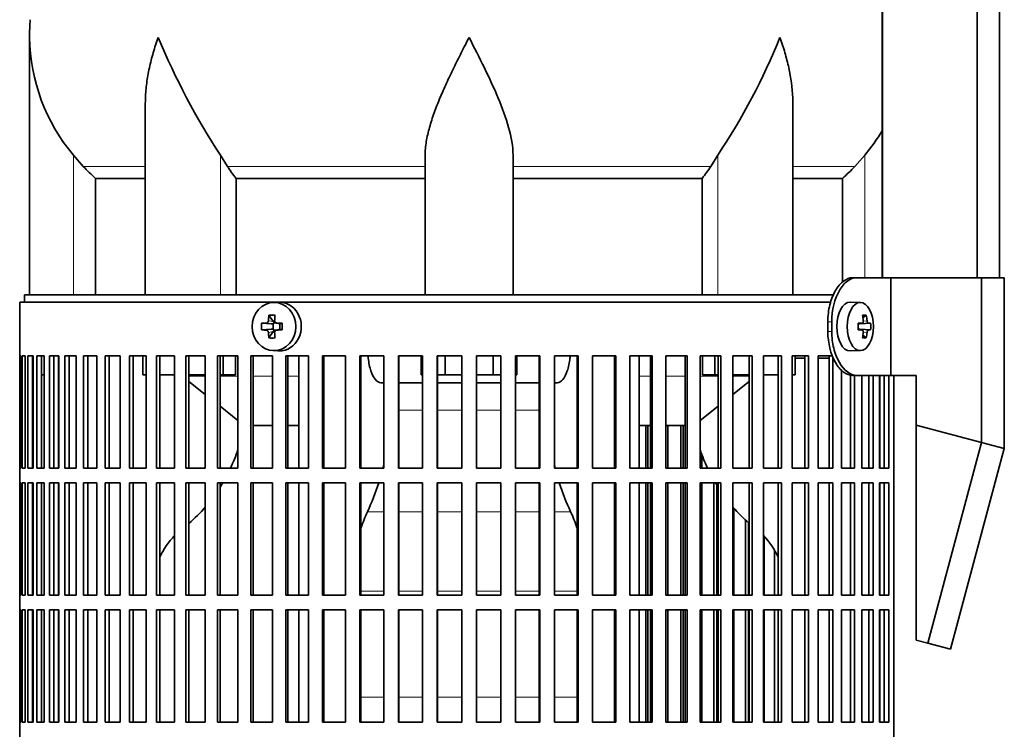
# Model space of a CAD drawing. Header units: millimetres. Extents: x 160 to 768, y -1047 to 1361.
# Tile 8 of 16: x 164 to 366, y 158 to 304. Entities that reach past the tile are written whole.
import ezdxf

# ---------------------------------------------------------------- set-up
doc = ezdxf.new("R2010")
doc.units = ezdxf.units.MM
for name, color, linetype in [('LOW_134-4', 7, 'Continuous'), ('M5X8_UNI7687', 7, 'Continuous'), ('VSI134_DIFFUSORE', 7, 'Continuous'), ('VSI134_FILTRO_A', 7, 'Continuous'), ('VSI134_FILTRO_B', 7, 'Continuous'), ('VSI134_SUPPORTO_', 7, 'Continuous'), ('VSI134_TERMINALE', 7, 'Continuous')]:
    doc.layers.add(name, color=color, linetype=linetype)

# ---------------------------------------------------------------- blocks, each defined once
blk = doc.blocks.new('SE')
at = {"layer": 'LOW_134-4', "color": 7, "linetype": 'Continuous', "lineweight": 35}
for p, q in [((340.92, 847.18), (340.92, 250.68)), ((360.31, 250.68), (360.31, 847.18)), ((364.86, 250.68), (364.86, 847.18)), ((340.85, 382.18), (340.85, 250.68))]:
    blk.add_line(p, q, dxfattribs=at)
at = {"layer": 'M5X8_UNI7687', "color": 7, "linetype": 'Continuous', "lineweight": 35}
for p, q in [((217.14, 245.67), (216.09, 245.61)), ((336.43, 245.61), (334.34, 245.68)), ((215.3, 243.02), (216.21, 241.72)), ((337.6, 243.02), (336.93, 242.48)), ((213.81, 241.38), (215.76, 241.22)), ((213.81, 239.99), (215.76, 240.15)), ((216.18, 240.12), (216.18, 241.25)), ((216.35, 241.43), (216.84, 241.43)), ((216.8, 239.93), (216.35, 239.93)), ((216.83, 241.41), (217.59, 241.21)), ((217.59, 240.15), (216.83, 239.96)), ((217.54, 241.23), (217.54, 240.14)), ((218.05, 241.38), (217.63, 241.22)), ((218.05, 239.99), (217.63, 240.15)), ((335.95, 241.31), (336.75, 241.39)), ((336.75, 239.97), (335.95, 240.06)), ((338.49, 241.38), (336.27, 241.22)), ((338.49, 239.99), (336.27, 240.15)), ((215.3, 238.35), (216.21, 239.65)), ((337.6, 238.35), (336.93, 238.89)), ((216.09, 235.76), (217.14, 235.69)), ((334.34, 235.68), (336.43, 235.75))]:
    blk.add_line(p, q, dxfattribs=at)
at = {"layer": 'M5X8_UNI7687', "color": 4, "linetype": 'Continuous', "lineweight": 9}
for p, q in [((215.2, 241.89), (216.21, 241.72)), ((336.99, 241.81), (337.78, 241.89)), ((215.76, 241.22), (214.75, 241.39)), ((214.75, 239.97), (215.76, 240.15)), ((216.94, 241.39), (217.63, 241.22)), ((217.63, 240.15), (216.94, 239.97)), ((335.95, 241.31), (336.73, 241.39)), ((336.73, 239.97), (335.95, 240.06)), ((338.05, 241.39), (336.27, 241.22)), ((336.27, 240.15), (338.05, 239.97)), ((216.21, 239.65), (215.2, 239.48)), ((337.78, 239.48), (336.99, 239.55))]:
    blk.add_line(p, q, dxfattribs=at)
at = {"layer": 'M5X8_UNI7687', "color": 7, "linetype": 'Continuous', "lineweight": 35}
for centre, radius, start, end in [((216.95, 241.86), 0.465, 175.8523, 268.5202), ((224.39, 240.68), 10.6, 176.2556, 183.7444), ((216.95, 239.51), 0.465, 91.4799, 184.1476), ((168.69, 240.68), 49.36, 359.1963, 0.8037), ((329.25, 240.68), 9.27, 355.7167, 4.2833)]:
    blk.add_arc(centre, radius, start, end, dxfattribs=at)
for centre, ratio in [((216.35, 240.68), 0.906308), ((336.38, 240.68), 0.544639)]:
    blk.add_ellipse(centre, major_axis=(0, -4.93), ratio=ratio, dxfattribs=at)
for centre, major_axis, ratio, start_param, end_param in [((217.41, 240.68), (0, -5), 0.906308, 0, 3.201231), ((334.29, 240.68), (0, -5), 0.544639, 3.141593, 6.283185), ((220.16, 240.68), (0, 10), 0.5, 1.335108, 1.449667), ((219.1, 237.62), (-8.86, 2.7), 0.529916, -1.123958, -0.974266), ((219.88, 240.68), (0, 10), 0.34202, 1.335108, 1.449667), ((330.94, 237.62), (7.92, 4.79), 0.318449, 0.410036, 0.559729), ((329.18, 240.68), (0, 10), 0.788011, 4.833518, 4.948078), ((329.01, 240.68), (0, 10), 0.882948, 4.833518, 4.948078), ((220.02, 240.53), (-9.99, 0.37), 0.07899, -1.011873, -0.897313), ((220.02, 240.84), (-9.99, -0.37), 0.07899, 0.897313, 1.011873), ((215.75, 241.72), (0.85, -0.111), 0.58208, 4.795805, 5.314006), ((215.75, 239.65), (0.85, 0.111), 0.58208, 0.96918, 1.487381), ((215.95, 241.69), (0.019, -0.502), 0.906042, 0.483343, 1.010141), ((215.95, 239.68), (0.019, 0.502), 0.906042, 5.273044, 5.799842), ((215.75, 241.72), (0.561, -0.512), 0.450112, 0.58713, 1.105331), ((215.75, 239.65), (0.561, 0.512), 0.450112, 5.177855, 5.696055), ((220.02, 240.53), (-9.99, 0.37), 0.07899, -1.36869, -1.254131), ((220.02, 240.84), (-9.99, -0.37), 0.07899, 1.254131, 1.36869), ((217.63, 241.72), (0.03, 0.507), 0.355475, 3.073309, 3.29989), ((217.63, 239.65), (0.03, -0.507), 0.355475, 2.983295, 3.209876), ((329.1, 240.53), (9.97, 0.73), 0.047468, 0.695348, 0.809907), ((332.61, 240.68), (0, -9.26), 0.361923, 1.49595, 1.645642), ((336.27, 241.72), (-0.975, -0.099), 0.510424, 1.182652, 1.511361), ((336.27, 239.65), (-0.975, 0.099), 0.510424, 4.771824, 5.100533), ((329.1, 240.84), (9.97, -0.73), 0.047468, -0.809907, -0.695348), ((329.1, 240.53), (9.97, 0.73), 0.047468, 0.33853, 0.453089), ((329.1, 240.84), (9.97, -0.73), 0.047468, -0.453089, -0.33853), ((220.16, 240.68), (0, -10), 0.5, -1.449667, -1.335108), ((219.1, 243.75), (-8.86, -2.7), 0.529916, 0.974266, 1.123958), ((219.88, 240.68), (0, -10), 0.34202, -1.449667, -1.335108), ((329.18, 240.68), (0, -10), 0.788011, 1.335108, 1.449667), ((330.94, 243.75), (7.92, -4.79), 0.318449, -0.559729, -0.410036), ((329.01, 240.68), (0, -10), 0.882948, 1.335108, 1.449667), ((217.41, 240.68), (0, -5), 0.906308, 6.223547, 6.283185), ((334.29, 240.68), (0, -5), 0.544639, 0, 0.01805)]:
    blk.add_ellipse(centre, major_axis=major_axis, ratio=ratio, start_param=start_param, end_param=end_param, dxfattribs=at)
for points in [[(214.75, 241.39), (214.76, 241.39), (214.79, 241.4), (214.84, 241.4), (214.87, 241.42), (214.91, 241.43), (214.95, 241.45), (214.99, 241.48), (215.02, 241.51), (215.06, 241.54), (215.09, 241.58), (215.12, 241.62), (215.14, 241.66), (215.16, 241.7), (215.17, 241.75), (215.19, 241.79), (215.2, 241.84), (215.2, 241.87), (215.2, 241.89)], [(336.73, 241.39), (336.74, 241.39), (336.77, 241.4), (336.8, 241.4), (336.82, 241.42), (336.85, 241.43), (336.88, 241.45), (336.9, 241.48), (336.92, 241.51), (336.94, 241.54), (336.96, 241.58), (336.98, 241.62), (336.99, 241.66), (337, 241.7), (337, 241.75), (337.01, 241.79), (337.01, 241.84), (337.01, 241.87), (337, 241.89)], [(337.78, 241.89), (337.78, 241.87), (337.78, 241.84), (337.79, 241.79), (337.8, 241.75), (337.81, 241.7), (337.83, 241.66), (337.84, 241.62), (337.86, 241.58), (337.88, 241.54), (337.9, 241.51), (337.92, 241.48), (337.94, 241.45), (337.96, 241.43), (337.98, 241.42), (338, 241.4), (338.03, 241.4), (338.04, 241.39), (338.05, 241.39)], [(215.2, 239.48), (215.2, 239.49), (215.2, 239.53), (215.19, 239.57), (215.17, 239.62), (215.16, 239.66), (215.14, 239.71), (215.12, 239.75), (215.09, 239.79), (215.06, 239.83), (215.02, 239.86), (214.99, 239.89), (214.95, 239.91), (214.91, 239.93), (214.87, 239.95), (214.84, 239.96), (214.79, 239.97), (214.76, 239.97), (214.75, 239.97)], [(337, 239.48), (337.01, 239.49), (337.01, 239.53), (337.01, 239.57), (337, 239.62), (337, 239.66), (336.99, 239.71), (336.98, 239.75), (336.96, 239.79), (336.94, 239.83), (336.92, 239.86), (336.9, 239.89), (336.88, 239.91), (336.85, 239.93), (336.82, 239.95), (336.8, 239.96), (336.77, 239.97), (336.74, 239.97), (336.73, 239.97)], [(338.05, 239.97), (338.04, 239.97), (338.03, 239.97), (338, 239.96), (337.98, 239.95), (337.96, 239.93), (337.94, 239.91), (337.92, 239.89), (337.9, 239.86), (337.88, 239.83), (337.86, 239.79), (337.84, 239.75), (337.83, 239.71), (337.81, 239.66), (337.8, 239.62), (337.79, 239.57), (337.78, 239.53), (337.78, 239.49), (337.78, 239.48)]]:
    blk.add_open_spline(points, degree=3, dxfattribs=at)
at = {"layer": 'VSI134_DIFFUSORE', "color": 7, "linetype": 'Continuous', "lineweight": 35}
for p, q in [((166.29, 299.92), (166.29, 247.18)), ((190.01, 286.54), (190.01, 247.18)), ((322.57, 247.18), (322.57, 286.54)), ((177.3, 273.48), (175.29, 275.78)), ((206.8, 273.48), (205.38, 275.78)), ((247.29, 247.18), (247.29, 275.78)), ((265.29, 247.18), (265.29, 275.78)), ((307.2, 275.78), (305.78, 273.48)), ((337.29, 275.78), (335.28, 273.48)), ((179.82, 271.04), (190.01, 271.04)), ((179.82, 247.18), (179.82, 271.04)), ((208.58, 271.04), (247.29, 271.04)), ((208.58, 247.18), (208.58, 271.04)), ((265.29, 271.04), (304, 271.04)), ((304, 271.04), (304, 247.18)), ((322.57, 271.04), (332.76, 271.04)), ((332.76, 271.04), (332.76, 249.82))]:
    blk.add_line(p, q, dxfattribs=at)
at = {"layer": 'VSI134_DIFFUSORE', "color": 4, "linetype": 'Continuous', "lineweight": 9}
for p, q in [((175.29, 247.18), (175.29, 275.78)), ((205.38, 247.18), (205.38, 275.78)), ((307.2, 247.18), (307.2, 275.78)), ((337.29, 250.68), (337.29, 275.78)), ((177.3, 273.48), (190.01, 273.48)), ((206.8, 273.48), (247.29, 273.48)), ((265.29, 273.48), (305.78, 273.48)), ((322.57, 273.48), (335.28, 273.48))]:
    blk.add_line(p, q, dxfattribs=at)
at = {"layer": 'VSI134_DIFFUSORE', "color": 7, "linetype": 'Continuous', "lineweight": 35}
for centre, radius, start, end in [((204.79, 299.91), 38.5, 174.5826, 180.0352), ((204.98, 300.59), 38.7, 181.0159, 219.8906), ((330.99, 357.45), 149.83, 202.585, 213.0327), ((196.07, 349.81), 133.53, 326.3278, 338.0546), ((307.6, 300.59), 38.7, 320.1094, 329.446), ((239.94, 295.72), 39.91, 213.8601, 218.2043), ((272.67, 295.7), 39.88, 321.7938, 326.1418)]:
    blk.add_arc(centre, radius, start, end, dxfattribs=at)
for points, knots in [([(192.65, 299.91), (192.56, 299.65), (192.46, 299.39), (192.28, 298.86), (192.2, 298.6), (191.94, 297.82), (191.78, 297.3), (191.32, 295.74), (191.06, 294.71), (190.61, 292.63), (190.42, 291.59), (190.15, 289.54), (190.07, 288.52), (190.02, 287.18), (190.01, 286.86), (190.01, 286.53)], [0, 0, 0, 0, 0.03125, 0.03125, 0.0625, 0.0625, 0.125, 0.125, 0.25, 0.25, 0.375, 0.375, 0.5, 0.5, 0.5400162, 0.5400162, 0.5400162, 0.5400162]), ([(256.29, 299.91), (256.16, 299.65), (256.02, 299.39), (255.76, 298.86), (255.63, 298.6), (255.23, 297.82), (254.96, 297.3), (254.18, 295.74), (253.66, 294.71), (252.65, 292.63), (252.15, 291.59), (251.21, 289.54), (250.75, 288.52), (249.91, 286.49), (249.51, 285.48), (248.97, 283.98), (248.8, 283.48), (248.48, 282.48), (248.33, 281.98), (247.91, 280.5), (247.69, 279.53), (247.38, 277.63), (247.29, 276.69), (247.29, 275.78)], [0, 0, 0, 0, 0.03125, 0.03125, 0.0625, 0.0625, 0.125, 0.125, 0.25, 0.25, 0.375, 0.375, 0.5, 0.5, 0.625, 0.625, 0.6875, 0.6875, 0.75, 0.75, 0.875, 0.875, 1, 1, 1, 1]), ([(265.29, 275.78), (265.29, 277.61), (264.94, 279.51), (263.84, 283.46), (263.1, 285.47), (260.56, 291.55), (258.4, 295.76), (256.29, 299.91)], [0, 0, 0, 0, 0.25, 0.25, 0.5, 0.5, 1, 1, 1, 1]), ([(322.57, 286.53), (322.57, 286.87), (322.56, 287.21), (322.47, 289.6), (322.19, 291.64), (321.52, 294.72), (321.25, 295.75), (320.8, 297.3), (320.64, 297.82), (320.38, 298.6), (320.25, 298.99), (320.12, 299.39), (320.02, 299.65), (319.98, 299.78), (319.93, 299.91)], [0.4588627, 0.4588627, 0.4588627, 0.4588627, 0.5, 0.5, 0.75, 0.75, 0.875, 0.875, 0.9375, 0.9375, 0.96875, 0.984375, 0.984375, 1, 1, 1, 1])]:
    blk.add_open_spline(points, degree=3, knots=knots, dxfattribs=at)
for points in [[(179.82, 271.04), (178.95, 271.82), (178.11, 272.64), (177.3, 273.48)], [(335.28, 273.48), (334.47, 272.64), (333.63, 271.82), (332.76, 271.04)]]:
    blk.add_open_spline(points, degree=3, dxfattribs=at)
at = {"layer": 'VSI134_FILTRO_A', "color": 7, "linetype": 'Continuous', "lineweight": 35}
for p, q in [((330.33, 245.68), (164.29, 245.68)), ((164.29, 245.68), (164.29, 44.68)), ((164.3, 234.68), (164.3, 211.68)), ((164.52, 234.68), (164.3, 234.68)), ((164.52, 234.68), (164.52, 211.68)), ((164.78, 234.68), (164.78, 211.68)), ((165.44, 234.68), (164.78, 234.68)), ((165.44, 234.68), (165.44, 211.68)), ((165.96, 234.68), (165.96, 211.68)), ((167.04, 234.68), (165.96, 234.68)), ((166.94, 234.68), (166.94, 211.68)), ((167.04, 234.68), (167.04, 211.68)), ((167.83, 234.68), (167.83, 211.68)), ((169.33, 234.68), (167.83, 234.68)), ((168.78, 234.68), (168.78, 211.68)), ((169.33, 234.68), (169.33, 211.68)), ((170.37, 234.68), (170.37, 211.68)), ((172.28, 234.68), (170.37, 234.68)), ((171.29, 234.68), (171.29, 211.68)), ((172.28, 234.68), (172.28, 211.68)), ((173.56, 234.68), (173.56, 211.68)), ((175.87, 234.68), (173.56, 234.68)), ((174.45, 234.68), (174.45, 211.68)), ((175.87, 234.68), (175.87, 211.68)), ((177.38, 234.68), (177.38, 211.68)), ((180.07, 234.68), (177.38, 234.68)), ((178.23, 234.68), (178.23, 211.68)), ((180.07, 234.68), (180.07, 211.68)), ((181.81, 234.68), (181.81, 211.68)), ((184.85, 234.68), (181.81, 234.68)), ((182.6, 234.68), (182.6, 211.68)), ((184.85, 234.68), (184.85, 211.68)), ((186.8, 234.68), (186.8, 211.68)), ((190.17, 234.68), (186.8, 234.68)), ((187.53, 234.68), (187.53, 211.68)), ((190.17, 234.68), (190.17, 211.68)), ((196, 234.68), (192.32, 234.68)), ((192.32, 234.68), (192.32, 211.68)), ((192.99, 234.68), (192.99, 211.68)), ((196, 234.68), (196, 211.68)), ((202.29, 234.68), (198.32, 234.68)), ((198.32, 234.68), (198.32, 211.68)), ((198.93, 234.68), (198.93, 211.68)), ((202.29, 234.68), (202.29, 211.68)), ((208.98, 234.68), (204.77, 234.68)), ((204.77, 234.68), (204.77, 211.68)), ((205.31, 234.68), (205.31, 211.68)), ((208.98, 234.68), (208.98, 211.68)), ((216.04, 234.68), (211.61, 234.68)), ((211.61, 234.68), (211.61, 211.68)), ((212.07, 234.68), (212.07, 211.68)), ((216.04, 234.68), (216.04, 211.68)), ((223.41, 234.68), (218.79, 234.68)), ((218.79, 234.68), (218.79, 211.68)), ((219.17, 234.68), (219.17, 211.68)), ((223.41, 234.68), (223.41, 211.68)), ((231.02, 234.68), (226.25, 234.68)), ((226.25, 234.68), (226.25, 211.68)), ((226.55, 234.68), (226.55, 211.68)), ((231.02, 234.68), (231.02, 211.68)), ((238.83, 234.68), (233.94, 234.68)), ((233.94, 234.68), (233.94, 211.68)), ((234.16, 234.68), (234.16, 211.68)), ((238.83, 234.68), (238.83, 211.68)), ((246.76, 234.68), (241.81, 234.68)), ((241.81, 234.68), (241.81, 211.68)), ((241.94, 234.68), (241.94, 211.68)), ((246.76, 234.68), (246.76, 211.68)), ((254.78, 234.68), (249.78, 234.68)), ((249.78, 234.68), (249.78, 211.68)), ((249.82, 234.68), (249.82, 211.68)), ((254.78, 234.68), (254.78, 211.68)), ((262.8, 234.68), (257.8, 234.68)), ((257.8, 234.68), (257.8, 211.68)), ((262.76, 234.68), (262.76, 211.68)), ((262.8, 234.68), (262.8, 211.68)), ((270.77, 234.68), (265.82, 234.68)), ((265.82, 234.68), (265.82, 211.68)), ((270.64, 234.68), (270.64, 211.68)), ((270.77, 234.68), (270.77, 211.68)), ((278.64, 234.68), (273.75, 234.68)), ((273.75, 234.68), (273.75, 211.68)), ((278.42, 234.68), (278.42, 211.68)), ((278.64, 234.68), (278.64, 211.68)), ((286.33, 234.68), (281.56, 234.68)), ((281.56, 234.68), (281.56, 211.68)), ((286.03, 234.68), (286.03, 211.68)), ((286.33, 234.68), (286.33, 211.68)), ((293.79, 234.68), (289.17, 234.68)), ((289.17, 234.68), (289.17, 211.68)), ((293.41, 234.68), (293.41, 211.68)), ((293.79, 234.68), (293.79, 211.68)), ((300.97, 234.68), (296.54, 234.68)), ((296.54, 234.68), (296.54, 211.68)), ((300.51, 234.68), (300.51, 211.68)), ((300.97, 234.68), (300.97, 211.68)), ((307.81, 234.68), (303.59, 234.68)), ((303.59, 234.68), (303.59, 211.68)), ((307.27, 234.68), (307.27, 211.68)), ((307.81, 234.68), (307.81, 211.68)), ((314.26, 234.68), (310.29, 234.68)), ((310.29, 234.68), (310.29, 211.68)), ((313.65, 234.68), (313.65, 211.68)), ((314.26, 234.68), (314.26, 211.68)), ((320.26, 234.68), (316.58, 234.68)), ((316.58, 234.68), (316.58, 211.68)), ((319.59, 234.68), (319.59, 211.68)), ((320.26, 234.68), (320.26, 211.68)), ((325.78, 234.68), (322.41, 234.68)), ((322.41, 234.68), (322.41, 211.68)), ((325.05, 234.68), (325.05, 211.68)), ((325.78, 234.68), (325.78, 211.68)), ((330.77, 234.68), (327.73, 234.68)), ((327.73, 234.68), (327.73, 211.68)), ((329.98, 234.68), (329.98, 211.68)), ((330.77, 234.42), (330.77, 211.68)), ((332.51, 231.75), (332.51, 211.68)), ((334.35, 230.75), (334.35, 211.68)), ((335.2, 230.68), (335.2, 211.68)), ((336.71, 230.68), (336.71, 211.68)), ((338.13, 230.68), (338.13, 211.68)), ((339.02, 230.68), (339.02, 211.68)), ((340.3, 230.68), (340.3, 211.68)), ((341.29, 230.68), (341.29, 211.68)), ((342.21, 230.68), (342.21, 211.68)), ((343.28, 230.68), (343.28, 53.46)), ((164.52, 211.68), (164.3, 211.68)), ((165.44, 211.68), (164.78, 211.68)), ((167.04, 211.68), (165.96, 211.68)), ((169.33, 211.68), (167.83, 211.68)), ((172.28, 211.68), (170.37, 211.68)), ((175.87, 211.68), (173.56, 211.68)), ((180.07, 211.68), (177.38, 211.68)), ((184.85, 211.68), (181.81, 211.68)), ((190.17, 211.68), (186.8, 211.68)), ((196, 211.68), (192.32, 211.68)), ((202.29, 211.68), (198.32, 211.68)), ((208.98, 211.68), (204.77, 211.68)), ((216.04, 211.68), (211.61, 211.68)), ((223.41, 211.68), (218.79, 211.68)), ((231.02, 211.68), (226.25, 211.68)), ((238.83, 211.68), (233.94, 211.68)), ((246.76, 211.68), (241.81, 211.68)), ((254.78, 211.68), (249.78, 211.68)), ((262.8, 211.68), (257.8, 211.68)), ((270.77, 211.68), (265.82, 211.68)), ((278.64, 211.68), (273.75, 211.68)), ((286.33, 211.68), (281.56, 211.68)), ((293.79, 211.68), (289.17, 211.68)), ((300.97, 211.68), (296.54, 211.68)), ((307.81, 211.68), (303.59, 211.68)), ((314.26, 211.68), (310.29, 211.68)), ((320.26, 211.68), (316.58, 211.68)), ((325.78, 211.68), (322.41, 211.68)), ((330.77, 211.68), (327.73, 211.68)), ((335.2, 211.68), (332.51, 211.68)), ((339.02, 211.68), (336.71, 211.68)), ((342.21, 211.68), (340.3, 211.68)), ((164.3, 208.68), (164.3, 185.68)), ((164.52, 208.68), (164.3, 208.68)), ((164.52, 208.68), (164.52, 185.68)), ((164.78, 208.68), (164.78, 185.68)), ((165.44, 208.68), (164.78, 208.68)), ((165.44, 208.68), (165.44, 185.68)), ((165.96, 208.68), (165.96, 185.68)), ((167.04, 208.68), (165.96, 208.68)), ((166.94, 208.68), (166.94, 185.68)), ((167.04, 208.68), (167.04, 185.68)), ((167.83, 208.68), (167.83, 185.68)), ((169.33, 208.68), (167.83, 208.68)), ((168.78, 208.68), (168.78, 185.68)), ((169.33, 208.68), (169.33, 185.68)), ((170.37, 208.68), (170.37, 185.68)), ((172.28, 208.68), (170.37, 208.68)), ((171.29, 208.68), (171.29, 185.68)), ((172.28, 208.68), (172.28, 185.68)), ((173.56, 208.68), (173.56, 185.68)), ((175.87, 208.68), (173.56, 208.68)), ((174.45, 208.68), (174.45, 185.68)), ((175.87, 208.68), (175.87, 185.68)), ((177.38, 208.68), (177.38, 185.68)), ((180.07, 208.68), (177.38, 208.68)), ((178.23, 208.68), (178.23, 185.68)), ((180.07, 208.68), (180.07, 185.68)), ((181.81, 208.68), (181.81, 185.68)), ((184.85, 208.68), (181.81, 208.68)), ((182.6, 208.68), (182.6, 185.68)), ((184.85, 208.68), (184.85, 185.68)), ((186.8, 208.68), (186.8, 185.68)), ((190.17, 208.68), (186.8, 208.68)), ((187.53, 208.68), (187.53, 185.68)), ((190.17, 208.68), (190.17, 185.68)), ((196, 208.68), (192.32, 208.68)), ((192.32, 208.68), (192.32, 185.68)), ((192.99, 208.68), (192.99, 185.68)), ((196, 208.68), (196, 185.68)), ((202.29, 208.68), (198.32, 208.68)), ((198.32, 208.68), (198.32, 185.68)), ((198.93, 208.68), (198.93, 185.68)), ((202.29, 208.68), (202.29, 185.68)), ((208.98, 208.68), (204.77, 208.68)), ((204.77, 208.68), (204.77, 185.68)), ((205.31, 208.68), (205.31, 185.68)), ((208.98, 208.68), (208.98, 185.68)), ((216.04, 208.68), (211.61, 208.68)), ((211.61, 208.68), (211.61, 185.68)), ((212.07, 208.68), (212.07, 185.68)), ((216.04, 208.68), (216.04, 185.68)), ((223.41, 208.68), (218.79, 208.68)), ((218.79, 208.68), (218.79, 185.68)), ((219.17, 208.68), (219.17, 185.68)), ((223.41, 208.68), (223.41, 185.68)), ((231.02, 208.68), (226.25, 208.68)), ((226.25, 208.68), (226.25, 185.68)), ((226.55, 208.68), (226.55, 185.68)), ((231.02, 208.68), (231.02, 185.68)), ((238.83, 208.68), (233.94, 208.68)), ((233.94, 208.68), (233.94, 185.68)), ((234.16, 208.68), (234.16, 185.68)), ((238.83, 208.68), (238.83, 185.68)), ((246.76, 208.68), (241.81, 208.68)), ((241.81, 208.68), (241.81, 185.68)), ((241.94, 208.68), (241.94, 185.68)), ((246.76, 208.68), (246.76, 185.68)), ((254.78, 208.68), (249.78, 208.68)), ((249.78, 208.68), (249.78, 185.68)), ((249.82, 208.68), (249.82, 185.68)), ((254.78, 208.68), (254.78, 185.68)), ((262.8, 208.68), (257.8, 208.68)), ((257.8, 208.68), (257.8, 185.68)), ((262.76, 208.68), (262.76, 185.68)), ((262.8, 208.68), (262.8, 185.68)), ((270.77, 208.68), (265.82, 208.68)), ((265.82, 208.68), (265.82, 185.68)), ((270.64, 208.68), (270.64, 185.68)), ((270.77, 208.68), (270.77, 185.68)), ((278.64, 208.68), (273.75, 208.68)), ((273.75, 208.68), (273.75, 185.68)), ((278.42, 208.68), (278.42, 185.68)), ((278.64, 208.68), (278.64, 185.68)), ((286.33, 208.68), (281.56, 208.68)), ((281.56, 208.68), (281.56, 185.68)), ((286.03, 208.68), (286.03, 185.68)), ((286.33, 208.68), (286.33, 185.68)), ((293.79, 208.68), (289.17, 208.68)), ((289.17, 208.68), (289.17, 185.68)), ((293.41, 208.68), (293.41, 185.68)), ((293.79, 208.68), (293.79, 185.68)), ((300.97, 208.68), (296.54, 208.68)), ((296.54, 208.68), (296.54, 185.68)), ((300.51, 208.68), (300.51, 185.68)), ((300.97, 208.68), (300.97, 185.68)), ((307.81, 208.68), (303.59, 208.68)), ((303.59, 208.68), (303.59, 185.68)), ((307.27, 208.68), (307.27, 185.68)), ((307.81, 208.68), (307.81, 185.68)), ((314.26, 208.68), (310.29, 208.68)), ((310.29, 208.68), (310.29, 185.68)), ((313.65, 208.68), (313.65, 185.68)), ((314.26, 208.68), (314.26, 185.68)), ((320.26, 208.68), (316.58, 208.68)), ((316.58, 208.68), (316.58, 185.68)), ((319.59, 208.68), (319.59, 185.68)), ((320.26, 208.68), (320.26, 185.68)), ((325.78, 208.68), (322.41, 208.68)), ((322.41, 208.68), (322.41, 185.68)), ((325.05, 208.68), (325.05, 185.68)), ((325.78, 208.68), (325.78, 185.68)), ((330.77, 208.68), (327.73, 208.68)), ((327.73, 208.68), (327.73, 185.68)), ((329.98, 208.68), (329.98, 185.68)), ((330.77, 208.68), (330.77, 185.68)), ((335.2, 208.68), (332.51, 208.68)), ((332.51, 208.68), (332.51, 185.68)), ((334.35, 208.68), (334.35, 185.68)), ((335.2, 208.68), (335.2, 185.68)), ((339.02, 208.68), (336.71, 208.68)), ((336.71, 208.68), (336.71, 185.68)), ((338.13, 208.68), (338.13, 185.68)), ((339.02, 208.68), (339.02, 185.68)), ((342.21, 208.68), (340.3, 208.68)), ((340.3, 208.68), (340.3, 185.68)), ((341.29, 208.68), (341.29, 185.68)), ((342.21, 208.68), (342.21, 185.68)), ((164.52, 185.68), (164.3, 185.68)), ((165.44, 185.68), (164.78, 185.68)), ((167.04, 185.68), (165.96, 185.68)), ((169.33, 185.68), (167.83, 185.68)), ((172.28, 185.68), (170.37, 185.68)), ((175.87, 185.68), (173.56, 185.68)), ((180.07, 185.68), (177.38, 185.68)), ((184.85, 185.68), (181.81, 185.68)), ((190.17, 185.68), (186.8, 185.68)), ((196, 185.68), (192.32, 185.68)), ((202.29, 185.68), (198.32, 185.68)), ((208.98, 185.68), (204.77, 185.68)), ((216.04, 185.68), (211.61, 185.68)), ((223.41, 185.68), (218.79, 185.68)), ((231.02, 185.68), (226.25, 185.68)), ((238.83, 185.68), (233.94, 185.68)), ((246.76, 185.68), (241.81, 185.68)), ((254.78, 185.68), (249.78, 185.68)), ((262.8, 185.68), (257.8, 185.68)), ((270.77, 185.68), (265.82, 185.68)), ((278.64, 185.68), (273.75, 185.68)), ((286.33, 185.68), (281.56, 185.68)), ((293.79, 185.68), (289.17, 185.68)), ((300.97, 185.68), (296.54, 185.68)), ((307.81, 185.68), (303.59, 185.68)), ((314.26, 185.68), (310.29, 185.68)), ((320.26, 185.68), (316.58, 185.68)), ((325.78, 185.68), (322.41, 185.68)), ((330.77, 185.68), (327.73, 185.68)), ((335.2, 185.68), (332.51, 185.68)), ((339.02, 185.68), (336.71, 185.68)), ((342.21, 185.68), (340.3, 185.68)), ((164.3, 182.68), (164.3, 159.68)), ((164.52, 182.68), (164.3, 182.68)), ((164.52, 182.68), (164.52, 159.68)), ((164.78, 182.68), (164.78, 159.68)), ((165.44, 182.68), (164.78, 182.68)), ((165.44, 182.68), (165.44, 159.68)), ((165.96, 182.68), (165.96, 159.68)), ((167.04, 182.68), (165.96, 182.68)), ((166.94, 182.68), (166.94, 159.68)), ((167.04, 182.68), (167.04, 159.68)), ((167.83, 182.68), (167.83, 159.68)), ((169.33, 182.68), (167.83, 182.68)), ((168.78, 182.68), (168.78, 159.68)), ((169.33, 182.68), (169.33, 159.68)), ((170.37, 182.68), (170.37, 159.68)), ((172.28, 182.68), (170.37, 182.68)), ((171.29, 182.68), (171.29, 159.68)), ((172.28, 182.68), (172.28, 159.68)), ((173.56, 182.68), (173.56, 159.68)), ((175.87, 182.68), (173.56, 182.68)), ((174.45, 182.68), (174.45, 159.68)), ((175.87, 182.68), (175.87, 159.68)), ((177.38, 182.68), (177.38, 159.68)), ((180.07, 182.68), (177.38, 182.68)), ((178.23, 182.68), (178.23, 159.68)), ((180.07, 182.68), (180.07, 159.68)), ((181.81, 182.68), (181.81, 159.68)), ((184.85, 182.68), (181.81, 182.68)), ((182.6, 182.68), (182.6, 159.68)), ((184.85, 182.68), (184.85, 159.68)), ((186.8, 182.68), (186.8, 159.68)), ((190.17, 182.68), (186.8, 182.68)), ((187.53, 182.68), (187.53, 159.68)), ((190.17, 182.68), (190.17, 159.68)), ((196, 182.68), (192.32, 182.68)), ((192.32, 182.68), (192.32, 159.68)), ((192.99, 182.68), (192.99, 159.68)), ((196, 182.68), (196, 159.68)), ((202.29, 182.68), (198.32, 182.68)), ((198.32, 182.68), (198.32, 159.68)), ((198.93, 182.68), (198.93, 159.68)), ((202.29, 182.68), (202.29, 159.68)), ((208.98, 182.68), (204.77, 182.68)), ((204.77, 182.68), (204.77, 159.68)), ((205.31, 182.68), (205.31, 159.68)), ((208.98, 182.68), (208.98, 159.68)), ((216.04, 182.68), (211.61, 182.68)), ((211.61, 182.68), (211.61, 159.68)), ((212.07, 182.68), (212.07, 159.68)), ((216.04, 182.68), (216.04, 159.68)), ((223.41, 182.68), (218.79, 182.68)), ((218.79, 182.68), (218.79, 159.68)), ((219.17, 182.68), (219.17, 159.68)), ((223.41, 182.68), (223.41, 159.68)), ((231.02, 182.68), (226.25, 182.68)), ((226.25, 182.68), (226.25, 159.68)), ((226.55, 182.68), (226.55, 159.68)), ((231.02, 182.68), (231.02, 159.68)), ((238.83, 182.68), (233.94, 182.68)), ((233.94, 182.68), (233.94, 159.68)), ((234.16, 182.68), (234.16, 159.68)), ((238.83, 182.68), (238.83, 159.68)), ((246.76, 182.68), (241.81, 182.68)), ((241.81, 182.68), (241.81, 159.68)), ((241.94, 182.68), (241.94, 159.68)), ((246.76, 182.68), (246.76, 159.68)), ((254.78, 182.68), (249.78, 182.68)), ((249.78, 182.68), (249.78, 159.68)), ((249.82, 182.68), (249.82, 159.68)), ((254.78, 182.68), (254.78, 159.68)), ((262.8, 182.68), (257.8, 182.68)), ((257.8, 182.68), (257.8, 159.68)), ((262.76, 182.68), (262.76, 159.68)), ((262.8, 182.68), (262.8, 159.68)), ((270.77, 182.68), (265.82, 182.68)), ((265.82, 182.68), (265.82, 159.68)), ((270.64, 182.68), (270.64, 159.68)), ((270.77, 182.68), (270.77, 159.68)), ((278.64, 182.68), (273.75, 182.68)), ((273.75, 182.68), (273.75, 159.68)), ((278.42, 182.68), (278.42, 159.68)), ((278.64, 182.68), (278.64, 159.68)), ((286.33, 182.68), (281.56, 182.68)), ((281.56, 182.68), (281.56, 159.68)), ((286.03, 182.68), (286.03, 159.68)), ((286.33, 182.68), (286.33, 159.68)), ((293.79, 182.68), (289.17, 182.68)), ((289.17, 182.68), (289.17, 159.68)), ((293.41, 182.68), (293.41, 159.68)), ((293.79, 182.68), (293.79, 159.68)), ((300.97, 182.68), (296.54, 182.68)), ((296.54, 182.68), (296.54, 159.68)), ((300.51, 182.68), (300.51, 159.68)), ((300.97, 182.68), (300.97, 159.68)), ((307.81, 182.68), (303.59, 182.68)), ((303.59, 182.68), (303.59, 159.68)), ((307.27, 182.68), (307.27, 159.68)), ((307.81, 182.68), (307.81, 159.68)), ((314.26, 182.68), (310.29, 182.68)), ((310.29, 182.68), (310.29, 159.68)), ((313.65, 182.68), (313.65, 159.68)), ((314.26, 182.68), (314.26, 159.68)), ((320.26, 182.68), (316.58, 182.68)), ((316.58, 182.68), (316.58, 159.68)), ((319.59, 182.68), (319.59, 159.68)), ((320.26, 182.68), (320.26, 159.68)), ((325.78, 182.68), (322.41, 182.68)), ((322.41, 182.68), (322.41, 159.68)), ((325.05, 182.68), (325.05, 159.68)), ((325.78, 182.68), (325.78, 159.68)), ((330.77, 182.68), (327.73, 182.68)), ((327.73, 182.68), (327.73, 159.68)), ((329.98, 182.68), (329.98, 159.68)), ((330.77, 182.68), (330.77, 159.68)), ((335.2, 182.68), (332.51, 182.68)), ((332.51, 182.68), (332.51, 159.68)), ((334.35, 182.68), (334.35, 159.68)), ((335.2, 182.68), (335.2, 159.68)), ((339.02, 182.68), (336.71, 182.68)), ((336.71, 182.68), (336.71, 159.68)), ((338.13, 182.68), (338.13, 159.68)), ((339.02, 182.68), (339.02, 159.68)), ((342.21, 182.68), (340.3, 182.68)), ((340.3, 182.68), (340.3, 159.68)), ((341.29, 182.68), (341.29, 159.68)), ((342.21, 182.68), (342.21, 159.68)), ((164.52, 159.68), (164.3, 159.68)), ((165.44, 159.68), (164.78, 159.68)), ((167.04, 159.68), (165.96, 159.68)), ((169.33, 159.68), (167.83, 159.68)), ((172.28, 159.68), (170.37, 159.68)), ((175.87, 159.68), (173.56, 159.68)), ((180.07, 159.68), (177.38, 159.68)), ((184.85, 159.68), (181.81, 159.68)), ((190.17, 159.68), (186.8, 159.68)), ((196, 159.68), (192.32, 159.68)), ((202.29, 159.68), (198.32, 159.68)), ((208.98, 159.68), (204.77, 159.68)), ((216.04, 159.68), (211.61, 159.68)), ((223.41, 159.68), (218.79, 159.68)), ((231.02, 159.68), (226.25, 159.68)), ((238.83, 159.68), (233.94, 159.68)), ((246.76, 159.68), (241.81, 159.68)), ((254.78, 159.68), (249.78, 159.68)), ((262.8, 159.68), (257.8, 159.68)), ((270.77, 159.68), (265.82, 159.68)), ((278.64, 159.68), (273.75, 159.68)), ((286.33, 159.68), (281.56, 159.68)), ((293.79, 159.68), (289.17, 159.68)), ((300.97, 159.68), (296.54, 159.68)), ((307.81, 159.68), (303.59, 159.68)), ((314.26, 159.68), (310.29, 159.68)), ((320.26, 159.68), (316.58, 159.68)), ((325.78, 159.68), (322.41, 159.68)), ((330.77, 159.68), (327.73, 159.68)), ((335.2, 159.68), (332.51, 159.68)), ((339.02, 159.68), (336.71, 159.68)), ((342.21, 159.68), (340.3, 159.68))]:
    blk.add_line(p, q, dxfattribs=at)
at = {"layer": 'VSI134_FILTRO_B', "color": 7, "linetype": 'Continuous', "lineweight": 35}
for p, q in [((292.47, 220.39), (292.47, 211.68)), ((292.89, 220.39), (292.89, 211.68)), ((297, 220.39), (297, 211.68)), ((299.61, 220.39), (299.61, 211.68)), ((300.11, 220.39), (300.11, 211.68)), ((303.94, 214.47), (303.94, 211.68)), ((292.47, 208.68), (292.47, 185.68)), ((292.89, 208.68), (292.89, 185.68)), ((297, 208.68), (297, 185.68)), ((299.61, 208.68), (299.61, 185.68)), ((300.11, 208.68), (300.11, 185.68)), ((303.94, 208.68), (303.94, 185.68)), ((306.42, 208.68), (306.42, 185.68)), ((306.99, 208.22), (306.99, 185.68)), ((310.51, 203.46), (310.51, 185.68)), ((312.85, 201.07), (312.85, 185.68)), ((313.49, 200.49), (313.49, 185.68)), ((316.68, 197.75), (316.68, 185.68)), ((318.84, 194.88), (318.84, 185.68)), ((319.55, 193.5), (319.55, 185.68)), ((292.47, 182.68), (292.47, 159.68)), ((292.89, 182.68), (292.89, 159.68)), ((297, 182.68), (297, 159.68)), ((299.61, 182.68), (299.61, 159.68)), ((300.11, 182.68), (300.11, 159.68)), ((303.94, 182.68), (303.94, 159.68)), ((306.42, 182.68), (306.42, 159.68)), ((306.99, 182.68), (306.99, 159.68)), ((310.51, 182.68), (310.51, 159.68)), ((312.85, 182.68), (312.85, 159.68)), ((313.49, 182.68), (313.49, 159.68)), ((316.68, 182.68), (316.68, 159.68)), ((318.84, 182.68), (318.84, 159.68)), ((319.55, 182.68), (319.55, 159.68))]:
    blk.add_line(p, q, dxfattribs=at)
at = {"layer": 'VSI134_SUPPORTO_', "color": 7, "linetype": 'Continuous', "lineweight": 35}
for p, q in [((330.94, 247.18), (165.29, 247.18)), ((165.29, 247.18), (165.29, 245.68)), ((172.22, 211.68), (172.22, 234.68)), ((189.53, 230.78), (189.53, 234.68)), ((205.95, 230.78), (205.95, 234.68)), ((208.49, 230.78), (208.49, 234.68)), ((221.47, 234.68), (221.47, 211.68)), ((246.47, 230.78), (246.47, 234.68)), ((251.38, 230.78), (251.38, 234.68)), ((261.2, 230.78), (261.2, 234.68)), ((266.1, 230.78), (266.1, 234.68)), ((291.11, 234.68), (291.11, 211.68)), ((304.08, 230.78), (304.08, 234.68)), ((306.63, 230.78), (306.63, 234.68)), ((323.05, 230.78), (323.05, 234.68)), ((325.05, 234.18), (323.05, 234.18)), ((329.98, 234.18), (327.73, 234.18)), ((167.04, 230.78), (166.94, 230.78)), ((169.33, 230.78), (168.78, 230.78)), ((190.17, 230.78), (189.53, 230.78)), ((196, 230.78), (192.99, 230.78)), ((202.29, 230.78), (198.93, 230.78)), ((205.95, 230.78), (205.31, 230.78)), ((208.49, 230.78), (205.95, 230.78)), ((246.76, 230.78), (246.47, 230.78)), ((251.38, 230.78), (249.82, 230.78)), ((254.78, 230.78), (251.38, 230.78)), ((261.2, 230.78), (257.8, 230.78)), ((262.76, 230.78), (261.2, 230.78)), ((266.1, 230.78), (265.82, 230.78)), ((306.63, 230.78), (304.08, 230.78)), ((307.27, 230.78), (306.63, 230.78)), ((313.65, 230.78), (310.29, 230.78)), ((319.59, 230.78), (316.58, 230.78)), ((323.05, 230.78), (322.41, 230.78)), ((340.36, 211.68), (340.36, 230.68)), ((198.93, 229.4), (202.29, 226.75)), ((238.83, 229.18), (238.22, 229.18)), ((246.76, 229.18), (241.94, 229.18)), ((254.78, 229.18), (249.82, 229.18)), ((262.76, 229.18), (257.8, 229.18)), ((270.64, 229.18), (265.82, 229.18)), ((274.36, 229.18), (273.75, 229.18)), ((310.29, 226.75), (313.65, 229.4)), ((205.31, 224.36), (208.98, 221.45)), ((303.59, 221.45), (307.27, 224.36)), ((212.07, 220.39), (216.04, 220.39)), ((219.17, 220.39), (221.47, 220.39)), ((291.11, 220.39), (293.41, 220.39)), ((296.54, 220.39), (300.51, 220.39)), ((172.22, 185.68), (172.22, 208.68)), ((221.47, 208.68), (221.47, 185.68)), ((291.11, 208.68), (291.11, 185.68)), ((340.36, 185.68), (340.36, 208.68)), ((172.22, 159.68), (172.22, 182.68)), ((221.47, 182.68), (221.47, 159.68)), ((291.11, 182.68), (291.11, 159.68)), ((340.36, 159.68), (340.36, 182.68))]:
    blk.add_line(p, q, dxfattribs=at)
at = {"layer": 'VSI134_SUPPORTO_', "color": 4, "linetype": 'Continuous', "lineweight": 9}
for p, q in [((202.29, 230.53), (198.93, 230.53)), ((208.98, 230.53), (205.31, 230.53)), ((216.04, 230.53), (212.07, 230.53)), ((221.47, 230.53), (219.17, 230.53)), ((293.41, 230.53), (291.11, 230.53)), ((300.51, 230.53), (296.54, 230.53)), ((307.27, 230.53), (303.59, 230.53)), ((313.65, 230.53), (310.29, 230.53)), ((241.94, 223.58), (246.76, 223.58)), ((249.82, 223.58), (254.78, 223.58)), ((257.8, 223.58), (262.76, 223.58)), ((265.82, 223.58), (270.64, 223.58)), ((235.49, 202.74), (238.83, 202.74)), ((241.94, 202.74), (246.76, 202.74)), ((249.82, 202.74), (254.78, 202.74)), ((257.8, 202.74), (262.76, 202.74)), ((265.82, 202.74), (270.64, 202.74)), ((273.75, 202.74), (277.09, 202.74)), ((234.16, 186.45), (238.83, 186.45)), ((241.94, 186.45), (246.76, 186.45)), ((249.82, 186.45), (254.78, 186.45)), ((257.8, 186.45), (262.76, 186.45)), ((265.82, 186.45), (270.64, 186.45)), ((273.75, 186.45), (278.42, 186.45)), ((234.16, 164.8), (238.83, 164.8)), ((241.94, 164.8), (246.76, 164.8)), ((249.82, 164.8), (254.78, 164.8)), ((257.8, 164.8), (262.76, 164.8)), ((265.82, 164.8), (270.64, 164.8)), ((273.75, 164.8), (278.42, 164.8))]:
    blk.add_line(p, q, dxfattribs=at)
at = {"layer": 'VSI134_SUPPORTO_', "color": 7, "linetype": 'Continuous', "lineweight": 35}
for centre, radius, start, end in [((189.04, 224.31), 51.21, 345.7276, 346.5315), ((323.56, 224.31), 51.24, 193.4782, 194.277), ((189.04, 224.31), 51.21, 335.1004, 342.2404), ((323.56, 224.31), 51.24, 197.7563, 204.8944), ((268.86, 187.68), 36.61, 155.6995, 161.152), ((243.73, 187.68), 36.6, 18.895, 24.3032)]:
    blk.add_arc(centre, radius, start, end, dxfattribs=at)
for centre, major_axis, start_param, end_param in [((178.68, 227.64), (0, -35), 1.097453, 1.214155), ((333.9, 227.64), (0, -35), 5.06903, 5.185732), ((178.68, 227.64), (0, -35), 0.967176, 0.998482), ((333.9, 227.64), (0, -35), -0.998482, -0.967176), ((178.68, 227.64), (0, -35), 0.676569, 0.818266), ((333.9, 227.64), (0, -35), 5.464919, 5.606617), ((205.48, 186.91), (0, 15), 0.752814, 1.121918), ((307.1, 186.91), (0, 15), 5.161267, 5.530371)]:
    blk.add_ellipse(centre, major_axis=major_axis, ratio=0.92388, start_param=start_param, end_param=end_param, dxfattribs=at)
for points, knots in [([(235.6, 234.68), (235.61, 234.52), (235.62, 234.36), (235.75, 233.25), (235.94, 232.35), (236.44, 230.84), (236.76, 230.23), (237.45, 229.4), (237.83, 229.18), (238.22, 229.18)], [0.2091858, 0.2091858, 0.2091858, 0.2091858, 0.25, 0.25, 0.5, 0.5, 0.75, 0.75, 1, 1, 1, 1]), ([(274.36, 229.18), (274.75, 229.18), (275.13, 229.4), (275.82, 230.23), (276.14, 230.84), (276.64, 232.35), (276.83, 233.25), (276.96, 234.37), (276.97, 234.52), (276.98, 234.68)], [0, 0, 0, 0, 0.25, 0.25, 0.5, 0.5, 0.75, 0.75, 0.7906554, 0.7906554, 0.7906554, 0.7906554]), ([(238.83, 229.02), (238.8, 229.04), (238.77, 229.06), (238.61, 229.15), (238.48, 229.18), (238.34, 229.18)], [0.8474962, 0.8474962, 0.8474962, 0.8474962, 0.875, 0.875, 1, 1, 1, 1]), ([(273.75, 229.02), (273.78, 229.04), (273.81, 229.06), (273.97, 229.15), (274.1, 229.18), (274.24, 229.18)], [0.8474962, 0.8474962, 0.8474962, 0.8474962, 0.875, 0.875, 1, 1, 1, 1])]:
    blk.add_open_spline(points, degree=3, knots=knots, dxfattribs=at)
at = {"layer": 'VSI134_TERMINALE', "color": 7, "linetype": 'Continuous', "lineweight": 35}
for p, q in [((334.81, 250.68), (335.61, 250.68)), ((335.61, 250.68), (342.62, 250.68)), ((342.62, 250.68), (361.19, 250.68)), ((342.62, 230.68), (342.62, 250.68)), ((361.19, 250.68), (365.87, 250.68)), ((361.19, 250.68), (361.19, 216.94)), ((365.87, 215.68), (365.87, 250.68)), ((329.74, 241.68), (329.74, 239.68)), ((330.54, 241.68), (330.54, 239.68)), ((335.61, 230.68), (334.81, 230.68)), ((335.61, 230.68), (342.62, 230.68)), ((342.62, 230.68), (347.85, 230.68)), ((347.85, 220.51), (347.85, 230.68)), ((347.85, 176.47), (347.85, 220.51)), ((347.85, 220.51), (361.19, 216.94)), ((350.18, 175.85), (361.19, 216.94)), ((361.19, 216.94), (365.87, 215.68)), ((354.86, 174.59), (365.87, 215.68)), ((347.85, 176.47), (350.18, 175.85)), ((354.86, 174.59), (350.18, 175.85))]:
    blk.add_line(p, q, dxfattribs=at)
at = {"layer": 'VSI134_TERMINALE', "color": 4, "linetype": 'Continuous', "lineweight": 9}
for p, q in [((329.74, 241.68), (330.54, 241.68)), ((330.54, 239.68), (329.74, 239.68))]:
    blk.add_line(p, q, dxfattribs=at)
at = {"layer": 'VSI134_TERMINALE', "color": 7, "linetype": 'Continuous', "lineweight": 35}
for points in [[(329.74, 241.68), (329.74, 242.87), (329.88, 244.04), (330.42, 246.22), (330.82, 247.22), (332.26, 249.71), (333.57, 250.68), (334.81, 250.68)], [(335.61, 250.68), (334.99, 250.68), (334.36, 250.45), (333.15, 249.55), (332.58, 248.88), (331.14, 246.4), (330.54, 244.06), (330.54, 241.68)], [(334.81, 230.68), (334.19, 230.68), (333.56, 230.92), (332.35, 231.82), (331.78, 232.48), (330.34, 234.97), (329.74, 237.3), (329.74, 239.68)], [(330.54, 239.68), (330.54, 238.49), (330.68, 237.33), (331.22, 235.15), (331.62, 234.15), (333.06, 231.66), (334.37, 230.68), (335.61, 230.68)]]:
    blk.add_open_spline(points, degree=3, knots=[0, 0, 0, 0, 0.25, 0.25, 0.5, 0.5, 1, 1, 1, 1], dxfattribs=at)

msp = doc.modelspace()

# ---------------------------------------------------------------- block references
msp.add_blockref('SE', (0, 0))

doc.saveas('drawing.dxf')
